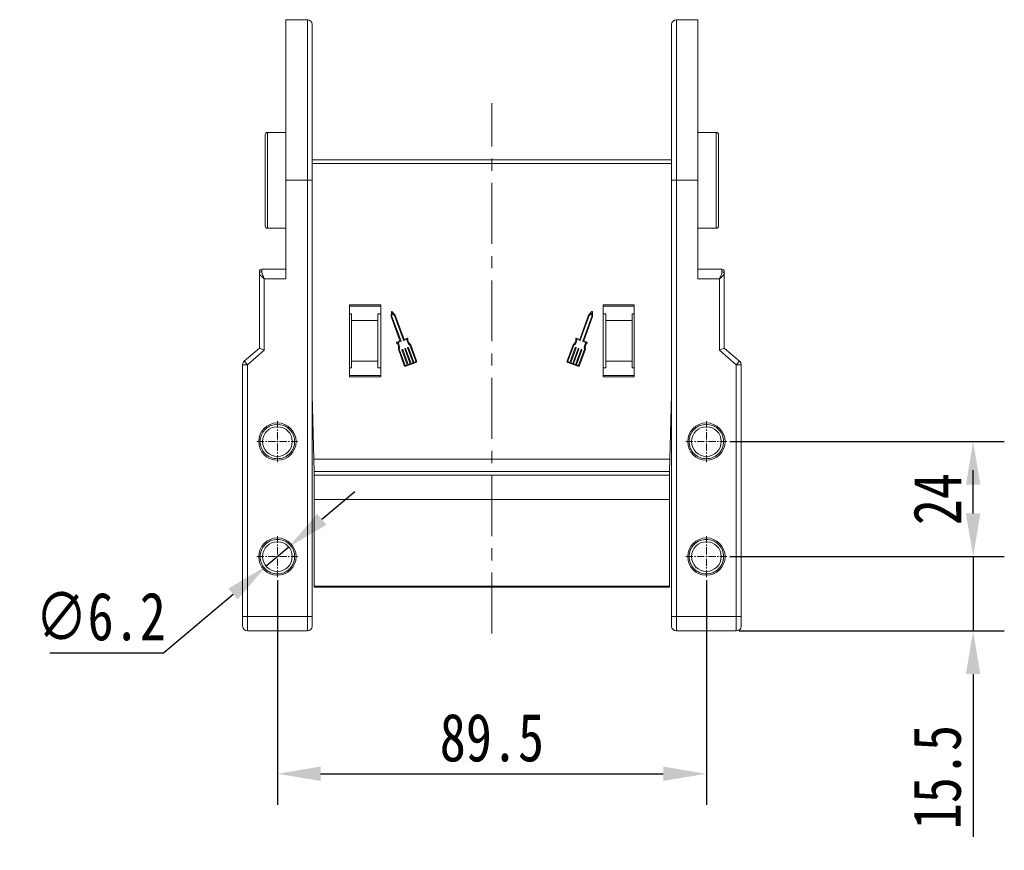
# Model space of a CAD drawing. Header units: millimetres. Extents: x 3698 to 5159, y 261 to 1294.
# Tile 4 of 46: x 3861 to 4067, y 644 to 817. Entities that reach past the tile are written whole.
import ezdxf

# ---------------------------------------------------------------- set-up
doc = ezdxf.new("R2010")
doc.units = ezdxf.units.MM
doc.linetypes.add('CENTER', pattern=[0.6, 0.375, -0.075, 0.075, -0.075])
doc.linetypes.add('CENTERX2', pattern=[20.32, 12.7, -2.54, 2.54, -2.54])
doc.styles.get("Standard").update_dxf_attribs({"font": '仿宋_GB2312.ttf', "width": 0.8})
doc.dimstyles.new('ISO-45.1', dxfattribs={"dimtxt": 10, "dimasz": 9, "dimexe": 6.5, "dimexo": 0.625, "dimgap": 2.5, "dimtad": 1, "dimtoh": 1, "dimdsep": 46, "dimtxsty": 'Standard', "dimcen": 2.5, "dimadec": 0, "dimazin": 0, "dimtfac": 1, "dimtmove": 0, "dimatfit": 3, "dimfxl": 0, "dimarcsym": 0})
doc.dimstyles.new('副本 ISO-45.1', dxfattribs={"dimtxt": 10, "dimasz": 9, "dimexe": 6.5, "dimexo": 0.625, "dimgap": 2.5, "dimtad": 1, "dimdsep": 46, "dimtxsty": 'Standard', "dimcen": 2.5, "dimadec": 0, "dimazin": 0, "dimtfac": 1, "dimtmove": 0, "dimatfit": 3, "dimfxl": 0, "dimarcsym": 0})

# ---------------------------------------------------------------- blocks, each defined once
blk = doc.blocks.new('*D1927')
at = {"color": 0, "lineweight": -2}
for p, q in [((3915.27, 699.91), (3915.27, 653.03)), ((4004.77, 699.91), (4004.77, 653.03)), ((3924.27, 659.53), (3995.77, 659.53))]:
    blk.add_line(p, q, dxfattribs=at)
at = {"color": 0, "lineweight": 9}
for points in [[(3924.27, 661.03), (3924.27, 658.03), (3915.27, 659.53)], [(3995.77, 661.03), (3995.77, 658.03), (4004.77, 659.53)]]:
    blk.add_solid(points, dxfattribs=at)
at = {"layer": 'Defpoints', "color": 0, "lineweight": 9}
for p in [(3915.27, 700.54), (4004.77, 700.54), (4004.77, 659.53)]:
    blk.add_point(p, dxfattribs=at)
at = {"color": 0, "lineweight": 9, "insert": (3960.02, 667.03), "char_height": 10, "attachment_point": 5}
blk.add_mtext('89.5', dxfattribs=at)
blk = doc.blocks.new('*D1928')
at = {"color": 0, "lineweight": -2}
for p, q in [((4060.43, 713.83), (4060.43, 722.83)), ((4009.68, 704.83), (4066.93, 704.83)), ((4060.43, 704.83), (4060.43, 689.33)), ((4011.64, 689.33), (4066.93, 689.33)), ((4060.43, 680.33), (4060.43, 646.35))]:
    blk.add_line(p, q, dxfattribs=at)
at = {"color": 0, "lineweight": 9}
for points in [[(4058.93, 713.83), (4061.93, 713.83), (4060.43, 704.83)], [(4058.93, 680.33), (4061.93, 680.33), (4060.43, 689.33)]]:
    blk.add_solid(points, dxfattribs=at)
at = {"layer": 'Defpoints', "color": 0, "lineweight": 9}
for p in [(4009.06, 704.83), (4011.02, 689.33), (4060.43, 689.33)]:
    blk.add_point(p, dxfattribs=at)
at = {"color": 0, "lineweight": 9, "insert": (4052.93, 658.84), "char_height": 10, "attachment_point": 5, "rotation": 90}
blk.add_mtext('15.5', dxfattribs=at)
blk = doc.blocks.new('*D1929')
at = {"color": 0, "lineweight": -2}
for p, q in [((4009.68, 728.83), (4066.93, 728.83)), ((4060.43, 713.83), (4060.43, 719.83)), ((4009.68, 704.83), (4066.93, 704.83))]:
    blk.add_line(p, q, dxfattribs=at)
at = {"color": 0, "lineweight": 9}
for points in [[(4058.93, 719.83), (4061.93, 719.83), (4060.43, 728.83)], [(4058.93, 713.83), (4061.93, 713.83), (4060.43, 704.83)]]:
    blk.add_solid(points, dxfattribs=at)
at = {"layer": 'Defpoints', "color": 0, "lineweight": 9}
for p in [(4009.06, 728.83), (4060.43, 728.83), (4009.06, 704.83)]:
    blk.add_point(p, dxfattribs=at)
at = {"color": 0, "lineweight": 9, "insert": (4052.93, 716.83), "char_height": 10, "attachment_point": 5, "rotation": 90}
blk.add_mtext('24', dxfattribs=at)
blk = doc.blocks.new('*D1950')
at = {"color": 0, "lineweight": -2}
for p, q in [((3924.52, 712.62), (3931.4, 718.42)), ((3917.64, 706.82), (3912.9, 702.83)), ((3891.48, 684.79), (3906.01, 697.03)), ((3867.78, 684.79), (3891.48, 684.79))]:
    blk.add_line(p, q, dxfattribs=at)
at = {"color": 0, "lineweight": 9}
for points in [[(3923.55, 713.77), (3925.49, 711.48), (3917.64, 706.82)], [(3905.05, 698.18), (3906.98, 695.88), (3912.9, 702.83)]]:
    blk.add_solid(points, dxfattribs=at)
at = {"layer": 'Defpoints', "color": 0, "lineweight": 9}
for p in [(3917.64, 706.82), (3912.9, 702.83)]:
    blk.add_point(p, dxfattribs=at)
at = {"color": 0, "lineweight": 9, "insert": (3878.38, 692.29), "char_height": 10, "attachment_point": 5}
blk.add_mtext('∅6.2', dxfattribs=at)

msp = doc.modelspace()

# ---------------------------------------------------------------- linework, layer by layer
at = {"color": 7, "linetype": 'Continuous', "lineweight": 15}
for p, q in [((3921.516, 816.827), (3917.016, 816.827)), ((3917.016, 816.827), (3917.016, 783.327)), ((3921.516, 816.827), (3921.516, 783.327)), ((4003.016, 816.827), (3998.516, 816.827)), ((3998.516, 783.327), (3998.516, 816.827)), ((4003.016, 783.327), (4003.016, 816.827)), ((3917.016, 793.327), (3913.216, 793.327)), ((3913.216, 793.327), (3913.216, 773.327)), ((4006.816, 793.327), (4003.016, 793.327)), ((4006.816, 773.327), (4006.816, 793.327)), ((3960.016, 787.618), (3922.516, 787.618)), ((3922.516, 786.818), (3960.016, 786.818)), ((3997.516, 787.618), (3960.016, 787.618)), ((3960.016, 786.818), (3997.516, 786.818)), ((3917.016, 762.764), (3917.016, 783.327)), ((3917.016, 783.327), (3921.516, 783.327)), ((3921.516, 783.327), (3921.516, 692.327)), ((3922.516, 783.327), (3921.516, 783.327)), ((3922.516, 783.327), (3922.516, 692.327)), ((3997.516, 783.327), (3998.516, 783.327)), ((3997.516, 692.327), (3997.516, 783.327)), ((3998.516, 783.327), (4003.016, 783.327)), ((3998.516, 692.327), (3998.516, 783.327)), ((4003.016, 783.327), (4003.016, 762.764)), ((3913.216, 773.327), (3917.016, 773.327)), ((4003.016, 773.327), (4006.816, 773.327)), ((3917.016, 764.764), (3912.016, 764.764)), ((3912.016, 764.255), (3912.016, 764.764)), ((4008.016, 764.764), (4003.016, 764.764)), ((4008.016, 764.255), (4008.016, 764.764)), ((3911.516, 764.148), (3911.516, 763.882)), ((3911.516, 763.882), (3911.516, 748.327)), ((3912.516, 747.867), (3912.516, 762.764)), ((3912.516, 762.764), (3917.016, 762.764)), ((4003.016, 762.764), (4007.516, 762.764)), ((4007.516, 762.764), (4007.516, 747.867)), ((4008.516, 748.327), (4008.516, 763.882)), ((3936.816, 757.327), (3930.316, 757.327)), ((3930.316, 757.327), (3930.316, 742.327)), ((3936.816, 757.077), (3930.316, 757.077)), ((3936.816, 742.327), (3936.816, 757.327)), ((3983.216, 757.327), (3983.216, 742.327)), ((3989.716, 757.327), (3983.216, 757.327)), ((3989.716, 757.077), (3983.216, 757.077)), ((3989.716, 742.327), (3989.716, 757.327)), ((3930.316, 755.441), (3930.716, 755.441)), ((3930.716, 755.441), (3930.716, 754.077)), ((3930.716, 754.077), (3936.216, 754.077)), ((3930.716, 754.077), (3930.716, 745.577)), ((3936.216, 755.441), (3936.816, 755.441)), ((3936.216, 754.077), (3936.216, 755.441)), ((3936.216, 745.577), (3936.216, 754.077)), ((3939.039, 755.845), (3938.991, 754.895)), ((3938.991, 754.895), (3940.826, 749.871)), ((3939.175, 754.923), (3939.211, 755.621)), ((3941.06, 749.762), (3939.175, 754.923)), ((3939.847, 755.208), (3939.197, 755.903)), ((3939.211, 755.621), (3939.689, 755.11)), ((3939.689, 755.11), (3941.574, 749.95)), ((3941.698, 750.141), (3939.847, 755.208)), ((3980.185, 755.208), (3978.334, 750.141)), ((3980.344, 755.11), (3978.458, 749.95)), ((3978.972, 749.762), (3980.858, 754.923)), ((3979.206, 749.871), (3981.042, 754.895)), ((3980.835, 755.903), (3980.185, 755.208)), ((3980.822, 755.621), (3980.344, 755.11)), ((3980.858, 754.923), (3980.822, 755.621)), ((3981.042, 754.895), (3980.993, 755.845)), ((3983.216, 755.441), (3983.816, 755.441)), ((3983.816, 755.441), (3983.816, 754.077)), ((3983.816, 754.077), (3989.316, 754.077)), ((3983.816, 754.077), (3983.816, 745.577)), ((3989.316, 755.441), (3989.716, 755.441)), ((3989.316, 754.077), (3989.316, 755.441)), ((3989.316, 745.577), (3989.316, 754.077)), ((3941.633, 749.922), (3942.295, 750.164)), ((3942.361, 750.383), (3941.698, 750.141)), ((3978.334, 750.141), (3977.671, 750.383)), ((3978.4, 749.922), (3977.738, 750.164)), ((3911.516, 748.327), (3908.365, 745.627)), ((3909.016, 744.867), (3912.516, 747.867)), ((3911.516, 748.327), (3912.516, 747.867)), ((3940.799, 749.812), (3940.179, 749.586)), ((3940.371, 749.461), (3941.033, 749.703)), ((3940.503, 748.099), (3941.744, 744.702)), ((3941.915, 744.764), (3940.693, 748.108)), ((3941.24, 747.94), (3942.375, 744.835)), ((3941.353, 748.03), (3941.267, 747.999)), ((3942.546, 744.898), (3941.412, 748.003)), ((3941.84, 748.159), (3942.974, 745.054)), ((3941.953, 748.249), (3941.867, 748.218)), ((3943.146, 745.117), (3942.011, 748.222)), ((3942.44, 748.378), (3943.574, 745.273)), ((3942.552, 748.468), (3942.467, 748.437)), ((3943.745, 745.336), (3942.611, 748.441)), ((3942.921, 748.922), (3944.142, 745.578)), ((3944.314, 745.641), (3943.072, 749.038)), ((3976.96, 749.038), (3975.719, 745.641)), ((3977.112, 748.922), (3975.89, 745.578)), ((3976.287, 745.336), (3977.421, 748.441)), ((3977.593, 748.378), (3976.458, 745.273)), ((3976.887, 745.117), (3978.021, 748.222)), ((3978.192, 748.159), (3977.058, 745.054)), ((3977.48, 748.468), (3977.566, 748.437)), ((3977.486, 744.898), (3978.621, 748.003)), ((3978.792, 747.94), (3977.658, 744.835)), ((3978.08, 748.249), (3978.165, 748.218)), ((3978.117, 744.764), (3979.339, 748.108)), ((3978.288, 744.702), (3979.53, 748.099)), ((3978.679, 748.03), (3978.765, 747.999)), ((3979.662, 749.461), (3978.999, 749.703)), ((3979.853, 749.586), (3979.233, 749.812)), ((4008.516, 748.327), (4007.516, 747.867)), ((4007.516, 747.867), (4011.016, 744.867)), ((4011.667, 745.627), (4008.516, 748.327)), ((3908.016, 744.867), (3908.016, 692.327)), ((3909.016, 744.867), (3908.016, 744.867)), ((3908.365, 745.627), (3909.016, 744.867)), ((3909.016, 692.327), (3909.016, 744.867)), ((3930.716, 744.214), (3930.316, 744.214)), ((3936.216, 745.577), (3930.716, 745.577)), ((3930.716, 745.577), (3930.716, 744.214)), ((3936.216, 744.214), (3936.216, 745.577)), ((3936.816, 744.214), (3936.216, 744.214)), ((3942.375, 744.835), (3942.032, 744.71)), ((3942.095, 744.539), (3944.151, 745.29)), ((3942.974, 745.054), (3942.546, 744.898)), ((3943.574, 745.273), (3943.146, 745.117)), ((3944.088, 745.461), (3943.745, 745.336)), ((3975.882, 745.29), (3977.938, 744.539)), ((3975.944, 745.461), (3976.287, 745.336)), ((3976.458, 745.273), (3976.887, 745.117)), ((3977.058, 745.054), (3977.486, 744.898)), ((3977.658, 744.835), (3978, 744.71)), ((3983.816, 744.214), (3983.216, 744.214)), ((3989.316, 745.577), (3983.816, 745.577)), ((3983.816, 745.577), (3983.816, 744.214)), ((3989.316, 744.214), (3989.316, 745.577)), ((3989.716, 744.214), (3989.316, 744.214)), ((4011.016, 744.867), (4011.667, 745.627)), ((4011.016, 744.867), (4011.016, 692.327)), ((4011.016, 744.867), (4012.016, 744.867)), ((4012.016, 692.327), (4012.016, 744.867)), ((3930.316, 742.577), (3936.816, 742.577)), ((3930.316, 742.327), (3936.816, 742.327)), ((3983.216, 742.577), (3989.716, 742.577)), ((3983.216, 742.327), (3989.716, 742.327)), ((3922.893, 725.178), (3922.516, 738.587)), ((3922.516, 737.764), (3922.539, 737.764)), ((3997.516, 738.587), (3997.14, 725.178)), ((3997.493, 737.764), (3997.516, 737.764)), ((3922.518, 737.265), (3922.516, 737.287)), ((3922.518, 737.265), (3922.535, 737.085)), ((3922.518, 737.265), (3922.553, 737.265)), ((3922.535, 737.085), (3922.568, 736.731)), ((3922.558, 737.085), (3922.535, 737.085)), ((3997.464, 736.731), (3997.497, 737.085)), ((3997.497, 737.085), (3997.474, 737.085)), ((3997.479, 737.265), (3997.514, 737.265)), ((3997.497, 737.085), (3997.514, 737.265)), ((3997.516, 737.287), (3997.514, 737.265)), ((3960.016, 725.178), (3922.893, 725.178)), ((3922.893, 725.178), (3922.966, 722.566)), ((3997.14, 725.178), (3960.016, 725.178)), ((3997.066, 722.566), (3997.14, 725.178)), ((3922.966, 722.566), (3960.016, 722.566)), ((3922.966, 721.82), (3922.966, 722.566)), ((3960.016, 721.82), (3922.966, 721.82)), ((3922.966, 721.82), (3922.966, 716.718)), ((3960.016, 722.566), (3997.066, 722.566)), ((3997.066, 721.82), (3960.016, 721.82)), ((3997.066, 722.566), (3997.066, 721.82)), ((3997.066, 716.718), (3997.066, 721.82)), ((3922.966, 716.718), (3960.016, 716.718)), ((3922.966, 716.718), (3922.966, 698.682)), ((3960.016, 716.718), (3997.066, 716.718)), ((3997.066, 698.682), (3997.066, 716.718)), ((3922.966, 698.682), (3960.016, 698.682)), ((3922.966, 698.682), (3922.966, 698.453)), ((3960.016, 698.682), (3997.066, 698.682)), ((3997.066, 698.453), (3997.066, 698.682)), ((3922.966, 698.453), (3960.016, 698.453)), ((3960.016, 698.453), (3997.066, 698.453)), ((3908.016, 692.327), (3909.016, 692.327)), ((3921.516, 692.327), (3909.016, 692.327)), ((3909.016, 692.327), (3909.016, 689.327)), ((3921.516, 692.327), (3921.516, 689.327)), ((3921.516, 692.327), (3922.516, 692.327)), ((3997.516, 692.327), (3998.516, 692.327)), ((4011.016, 692.327), (3998.516, 692.327)), ((3998.516, 689.327), (3998.516, 692.327)), ((4011.016, 689.327), (4011.016, 692.327)), ((4011.016, 692.327), (4012.016, 692.327)), ((3909.016, 689.327), (3921.516, 689.327)), ((3998.516, 689.327), (4011.016, 689.327))]:
    msp.add_line(p, q, dxfattribs=at)
at = {"color": 1, "linetype": 'CENTERX2', "lineweight": 13}
msp.add_line((3960.016, 688.791), (3960.016, 799.397), dxfattribs=at)
at = {"color": 1, "linetype": 'CENTER', "lineweight": 9, "ltscale": 3.9624}
for p, q in [((3915.266, 724.537), (3915.266, 733.117)), ((4004.766, 724.537), (4004.766, 733.117)), ((3910.976, 728.827), (3919.556, 728.827)), ((4000.476, 728.827), (4009.056, 728.827)), ((3915.266, 700.537), (3915.266, 709.117)), ((4004.766, 700.537), (4004.766, 709.117)), ((3910.976, 704.827), (3919.556, 704.827)), ((4000.476, 704.827), (4009.056, 704.827))]:
    msp.add_line(p, q, dxfattribs=at)
at = {"color": 7, "linetype": 'Continuous', "lineweight": 15}
for centre, radius in [((3915.266, 728.827), 3.9), ((3915.266, 728.827), 3.1), ((4004.766, 728.827), 3.9), ((4004.766, 728.827), 3.1), ((3915.266, 704.827), 3.9), ((3915.266, 704.827), 3.1), ((4004.766, 704.827), 3.9), ((4004.766, 704.827), 3.1)]:
    msp.add_circle(centre, radius, dxfattribs=at)
for centre, radius, start, end in [((3921.516, 815.827), 1, 0, 90), ((3998.516, 815.827), 1, 90, 180), ((3913.216, 792.827), 0.5, 90, 180), ((4006.816, 792.827), 0.5, 0, 90), ((3913.216, 773.827), 0.5, 180, 270), ((4006.816, 773.827), 0.5, 270, 0), ((3912.016, 764.264), 0.5, 90, 180), ((3911.961, 763.808), 0.451, 82.91865, 170.4798), ((4008.016, 764.264), 0.5, 0, 90), ((4008.072, 763.808), 0.451, 9.5202, 97.08135), ((3939.131, 755.84), 0.0912, 43.09192, 177.049), ((3980.902, 755.84), 0.0912, 2.951, 136.90808), ((3940.783, 749.855), 0.0456, 290.07046, 20.07046), ((3941.617, 749.965), 0.0456, 200.07046, 290.07046), ((3943.833, 750.16), 1.538, 179.8338, 233.62975), ((3942.392, 750.297), 0.0912, 354.55545, 110.07046), ((3943.833, 750.16), 1.355, 174.55545, 235.88812), ((3976.2, 750.16), 1.355, 304.11188, 5.44455), ((3976.2, 750.16), 1.538, 306.37025, 0.1662), ((3977.64, 750.297), 0.0912, 69.92954, 185.44455), ((3978.415, 749.965), 0.0456, 249.92954, 339.92954), ((3979.249, 749.855), 0.0456, 159.92954, 249.92954), ((3940.21, 749.5), 0.0912, 110.07046, 225.58546), ((3939.198, 748.467), 1.355, 344.2528, 45.58546), ((3939.198, 748.467), 1.538, 346.51116, 40.30711), ((3941.017, 749.746), 0.0456, 290.07046, 20.07046), ((3941.283, 747.956), 0.0456, 110.07046, 200.07046), ((3941.369, 747.987), 0.0456, 20.07046, 110.07046), ((3941.883, 748.175), 0.0456, 110.07046, 200.07046), ((3941.968, 748.206), 0.0456, 20.07046, 110.07046), ((3942.482, 748.394), 0.0456, 110.07046, 200.07046), ((3942.568, 748.425), 0.0456, 20.07046, 110.07046), ((3977.464, 748.425), 0.0456, 69.92954, 159.92954), ((3977.55, 748.394), 0.0456, 339.92954, 69.92954), ((3978.064, 748.206), 0.0456, 69.92954, 159.92954), ((3978.15, 748.175), 0.0456, 339.92954, 69.92954), ((3978.664, 747.987), 0.0456, 69.92954, 159.92954), ((3978.749, 747.956), 0.0456, 339.92954, 69.92954), ((3979.015, 749.746), 0.0456, 159.92954, 249.92954), ((3980.834, 748.467), 1.538, 139.69289, 193.48884), ((3980.834, 748.467), 1.355, 134.41454, 195.7472), ((3979.822, 749.5), 0.0912, 314.41454, 69.92954), ((3909.016, 744.867), 1, 130.60129, 180), ((3942.001, 744.795), 0.274, 200.07046, 290.07046), ((3942.001, 744.795), 0.0912, 200.07046, 290.07046), ((3944.057, 745.547), 0.0912, 290.07046, 20.07046), ((3944.057, 745.547), 0.274, 290.07046, 20.07046), ((3975.976, 745.547), 0.274, 159.92954, 249.92954), ((3975.976, 745.547), 0.0912, 159.92954, 249.92954), ((3978.031, 744.795), 0.274, 249.92954, 339.92954), ((3978.031, 744.795), 0.0912, 249.92954, 339.92954), ((4011.016, 744.867), 1, 0, 49.39871), ((3909.016, 690.327), 1, 180, 270), ((3921.516, 690.327), 1, 270, 0), ((3998.516, 690.327), 1, 180, 270), ((4011.016, 690.327), 1, 270, 0)]:
    msp.add_arc(centre, radius, start, end, dxfattribs=at)
for points, knots in [([(3922.516, 815.827), (3922.516, 815.801), (3922.516, 815.749), (3922.516, 815.317), (3922.516, 814.612), (3922.516, 813.578), (3922.516, 812.235), (3922.516, 810.564), (3922.516, 808.599), (3922.516, 806.349), (3922.516, 803.856), (3922.516, 801.456), (3922.516, 799.253), (3922.516, 797.308), (3922.516, 795.006), (3922.516, 792.322), (3922.516, 789.308), (3922.516, 786.301), (3922.516, 784.318), (3922.516, 783.327)], [0, 0, 0, 0, 0.05824128, 0.11649297, 0.17823133, 0.23997996, 0.30429173, 0.36861382, 0.43429402, 0.49998476, 0.56566497, 0.63135571, 0.6742718, 0.71709477, 0.76002002, 0.82175838, 0.88350701, 0.94175091, 1, 1, 1, 1]), ([(3997.516, 783.327), (3997.516, 784.318), (3997.516, 786.301), (3997.516, 789.308), (3997.516, 792.322), (3997.516, 795.35), (3997.516, 798.303), (3997.516, 801.162), (3997.516, 803.856), (3997.516, 806.349), (3997.516, 808.598), (3997.516, 810.349), (3997.516, 811.687), (3997.516, 812.694), (3997.516, 813.696), (3997.516, 814.612), (3997.516, 815.317), (3997.516, 815.749), (3997.516, 815.801), (3997.516, 815.827)], [0, 0, 0, 0, 0.0582439, 0.1164929, 0.1782313, 0.23998, 0.3042917, 0.3686138, 0.434294, 0.4999848, 0.565665, 0.6313557, 0.6742718, 0.7170948, 0.76002, 0.8217584, 0.883507, 0.9417483, 1, 1, 1, 1]), ([(3912.716, 792.827), (3912.716, 792.797), (3912.716, 792.733), (3912.716, 792.295), (3912.716, 791.777), (3912.716, 791.124), (3912.716, 790.093), (3912.716, 788.573), (3912.716, 786.871), (3912.716, 785.1), (3912.716, 783.327), (3912.716, 781.554), (3912.716, 780.092), (3912.716, 778.95), (3912.716, 777.832), (3912.716, 776.562), (3912.716, 775.327), (3912.716, 774.45), (3912.716, 773.922), (3912.716, 773.858), (3912.716, 773.827)], [0, 0, 0, 0, 0.0582484, 0.1199858, 0.152188, 0.1843725, 0.2500413, 0.31571, 0.3800142, 0.4417516, 0.5, 0.5582484, 0.6199858, 0.652188, 0.6843725, 0.7500413, 0.81571, 0.8800142, 0.9417516, 1, 1, 1, 1]), ([(4007.316, 773.827), (4007.316, 773.858), (4007.316, 773.921), (4007.316, 774.36), (4007.316, 774.877), (4007.316, 775.53), (4007.316, 776.562), (4007.316, 778.081), (4007.316, 779.784), (4007.316, 781.554), (4007.316, 783.327), (4007.316, 785.1), (4007.316, 786.563), (4007.316, 787.705), (4007.316, 788.822), (4007.316, 790.092), (4007.316, 791.328), (4007.316, 792.204), (4007.316, 792.733), (4007.316, 792.796), (4007.316, 792.827)], [0, 0, 0, 0, 0.0582484, 0.1199858, 0.152188, 0.1843725, 0.2500413, 0.31571, 0.3800142, 0.4417516, 0.5, 0.5582484, 0.6199858, 0.652188, 0.6843725, 0.7500413, 0.81571, 0.8800142, 0.9417516, 1, 1, 1, 1]), ([(3912.016, 764.255), (3912.026, 764.16), (3912.048, 763.951), (3912.219, 763.452), (3912.4, 763.034), (3912.516, 762.764)], [0, 0, 0, 0, 0.2270634, 0.50158693, 1, 1, 1, 1]), ([(4007.516, 762.764), (4007.633, 763.034), (4007.813, 763.452), (4007.985, 763.951), (4008.006, 764.16), (4008.016, 764.255)], [0, 0, 0, 0, 0.49841293, 0.77292805, 1, 1, 1, 1]), ([(3912.516, 762.764), (3912.393, 762.87), (3912.149, 763.082), (3911.819, 763.392), (3911.569, 763.671), (3911.533, 763.815), (3911.516, 763.882)], [0, 0, 0, 0, 0.2515188, 0.5017844, 0.7656323, 1, 1, 1, 1]), ([(4008.516, 763.882), (4008.499, 763.815), (4008.464, 763.671), (4008.213, 763.392), (4007.884, 763.082), (4007.639, 762.87), (4007.516, 762.764)], [0, 0, 0, 0, 0.2343503, 0.4981953, 0.748869, 1, 1, 1, 1]), ([(4008.516, 763.882), (4008.516, 763.999), (4008.516, 764.125), (4008.516, 764.16), (4008.516, 764.162)], [0, 0, 0, 0, 0.93147, 1, 1, 1, 1]), ([(3915.266, 725.227), (3914.813, 725.276), (3914.115, 725.35), (3913.275, 725.798), (3912.703, 726.264), (3912.235, 726.836), (3911.801, 727.675), (3911.579, 728.827), (3911.801, 729.979), (3912.235, 730.818), (3912.703, 731.391), (3913.275, 731.856), (3914.114, 732.304), (3914.813, 732.379), (3915.266, 732.427)], [0, 0, 0, 0, 0.1197215, 0.184837, 0.25, 0.3151155, 0.3802785, 0.5, 0.6197215, 0.684837, 0.75, 0.8151155, 0.8802785, 1, 1, 1, 1]), ([(3915.266, 732.427), (3915.719, 732.379), (3916.418, 732.304), (3917.257, 731.856), (3917.829, 731.391), (3918.297, 730.818), (3918.731, 729.979), (3918.954, 728.827), (3918.731, 727.676), (3918.297, 726.837), (3917.829, 726.264), (3917.257, 725.799), (3916.418, 725.35), (3915.719, 725.276), (3915.266, 725.227)], [0, 0, 0, 0, 0.1197215, 0.184837, 0.25, 0.3151155, 0.3802785, 0.5, 0.6197215, 0.684837, 0.75, 0.8151155, 0.8802785, 1, 1, 1, 1]), ([(4004.766, 725.227), (4004.313, 725.276), (4003.615, 725.35), (4002.775, 725.798), (4002.203, 726.264), (4001.735, 726.836), (4001.301, 727.675), (4001.079, 728.827), (4001.301, 729.979), (4001.735, 730.818), (4002.203, 731.391), (4002.775, 731.856), (4003.614, 732.304), (4004.313, 732.379), (4004.766, 732.427)], [0, 0, 0, 0, 0.1197215, 0.184837, 0.25, 0.3151155, 0.3802785, 0.5, 0.6197215, 0.684837, 0.75, 0.8151155, 0.8802785, 1, 1, 1, 1]), ([(4004.766, 732.427), (4005.219, 732.379), (4005.918, 732.304), (4006.757, 731.856), (4007.329, 731.391), (4007.797, 730.818), (4008.231, 729.979), (4008.454, 728.827), (4008.231, 727.676), (4007.797, 726.837), (4007.329, 726.264), (4006.757, 725.799), (4005.918, 725.35), (4005.219, 725.276), (4004.766, 725.227)], [0, 0, 0, 0, 0.1197215, 0.184837, 0.25, 0.3151155, 0.3802785, 0.5, 0.6197215, 0.684837, 0.75, 0.8151155, 0.8802785, 1, 1, 1, 1]), ([(3915.266, 701.227), (3914.813, 701.276), (3914.115, 701.35), (3913.275, 701.798), (3912.703, 702.264), (3912.235, 702.836), (3911.801, 703.675), (3911.579, 704.827), (3911.801, 705.979), (3912.235, 706.818), (3912.703, 707.391), (3913.275, 707.856), (3914.114, 708.304), (3914.813, 708.379), (3915.266, 708.427)], [0, 0, 0, 0, 0.1197215, 0.184837, 0.25, 0.3151155, 0.3802785, 0.5, 0.6197215, 0.684837, 0.75, 0.8151155, 0.8802785, 1, 1, 1, 1]), ([(3915.266, 708.427), (3915.719, 708.379), (3916.418, 708.304), (3917.257, 707.856), (3917.829, 707.391), (3918.297, 706.818), (3918.731, 705.979), (3918.954, 704.827), (3918.731, 703.676), (3918.297, 702.837), (3917.829, 702.264), (3917.257, 701.799), (3916.418, 701.35), (3915.719, 701.276), (3915.266, 701.227)], [0, 0, 0, 0, 0.1197215, 0.184837, 0.25, 0.3151155, 0.3802785, 0.5, 0.6197215, 0.684837, 0.75, 0.8151155, 0.8802785, 1, 1, 1, 1]), ([(4004.766, 701.227), (4004.313, 701.276), (4003.615, 701.35), (4002.775, 701.798), (4002.203, 702.264), (4001.735, 702.836), (4001.301, 703.675), (4001.079, 704.827), (4001.301, 705.979), (4001.735, 706.818), (4002.203, 707.391), (4002.775, 707.856), (4003.614, 708.304), (4004.313, 708.379), (4004.766, 708.427)], [0, 0, 0, 0, 0.1197215, 0.184837, 0.25, 0.3151155, 0.3802785, 0.5, 0.6197215, 0.684837, 0.75, 0.8151155, 0.8802785, 1, 1, 1, 1]), ([(4004.766, 708.427), (4005.219, 708.379), (4005.918, 708.304), (4006.757, 707.856), (4007.329, 707.391), (4007.797, 706.818), (4008.231, 705.979), (4008.454, 704.827), (4008.231, 703.676), (4007.797, 702.837), (4007.329, 702.264), (4006.757, 701.799), (4005.918, 701.35), (4005.219, 701.276), (4004.766, 701.227)], [0, 0, 0, 0, 0.1197215, 0.184837, 0.25, 0.3151155, 0.3802785, 0.5, 0.6197215, 0.684837, 0.75, 0.8151155, 0.8802785, 1, 1, 1, 1]), ([(3908.016, 692.327), (3908.016, 692.076), (3908.016, 691.687), (3908.016, 691.221), (3908.016, 690.903), (3908.016, 690.645), (3908.016, 690.396), (3908.016, 690.354), (3908.016, 690.327)], [0, 0, 0, 0, 0.23944295, 0.36980709, 0.50000008, 0.63036414, 0.76055705, 1, 1, 1, 1]), ([(3922.516, 692.327), (3922.516, 692.076), (3922.516, 691.687), (3922.516, 691.221), (3922.516, 690.903), (3922.516, 690.645), (3922.516, 690.396), (3922.516, 690.354), (3922.516, 690.327)], [0, 0, 0, 0, 0.2394429, 0.3696359, 0.4999999, 0.6301929, 0.7605571, 1, 1, 1, 1]), ([(3997.516, 690.327), (3997.516, 690.354), (3997.516, 690.396), (3997.516, 690.645), (3997.516, 690.903), (3997.516, 691.221), (3997.516, 691.687), (3997.516, 692.076), (3997.516, 692.327)], [0, 0, 0, 0, 0.2394429, 0.3696359, 0.4999999, 0.6301929, 0.7605571, 1, 1, 1, 1]), ([(4012.016, 690.327), (4012.016, 690.354), (4012.016, 690.396), (4012.016, 690.645), (4012.016, 690.903), (4012.016, 691.221), (4012.016, 691.687), (4012.016, 692.076), (4012.016, 692.327)], [0, 0, 0, 0, 0.2394429, 0.3698071, 0.5000001, 0.6303641, 0.7605571, 1, 1, 1, 1])]:
    msp.add_open_spline(points, degree=3, knots=knots, dxfattribs=at)

# ---------------------------------------------------------------- dimensions: what is measured, and where the dimension line sits
at = {"color": 5, "lineweight": 9}
for base, p2, picture, middle in [((4060.431, 728.827), (4009.056, 728.827), '*D1929', (4052.931, 716.827)), ((4060.431, 689.327), (4011.016, 689.327), '*D1928', (4052.931, 658.838))]:
    dim = msp.add_linear_dim(base=base, p1=(4009.056, 704.827), p2=p2, angle=90, dimstyle='副本 ISO-45.1', dxfattribs=at)
    dim.commit()
    dim.dimension.update_dxf_attribs({"geometry": picture, "text_midpoint": middle})
dim = msp.add_diameter_dim_2p(p1=(3917.637, 706.824), p2=(3912.895, 702.83), dimstyle='ISO-45.1', dxfattribs=at)
dim.commit()
dim.dimension.update_dxf_attribs({"geometry": '*D1950', "text_midpoint": (3878.38, 692.291)})
dim = msp.add_linear_dim(base=(4004.766, 659.526), p1=(3915.266, 700.537), p2=(4004.766, 700.537), dimstyle='副本 ISO-45.1', dxfattribs=at)
dim.commit()
dim.dimension.update_dxf_attribs({"geometry": '*D1927', "text_midpoint": (3960.016, 667.026)})

doc.saveas('drawing.dxf')
